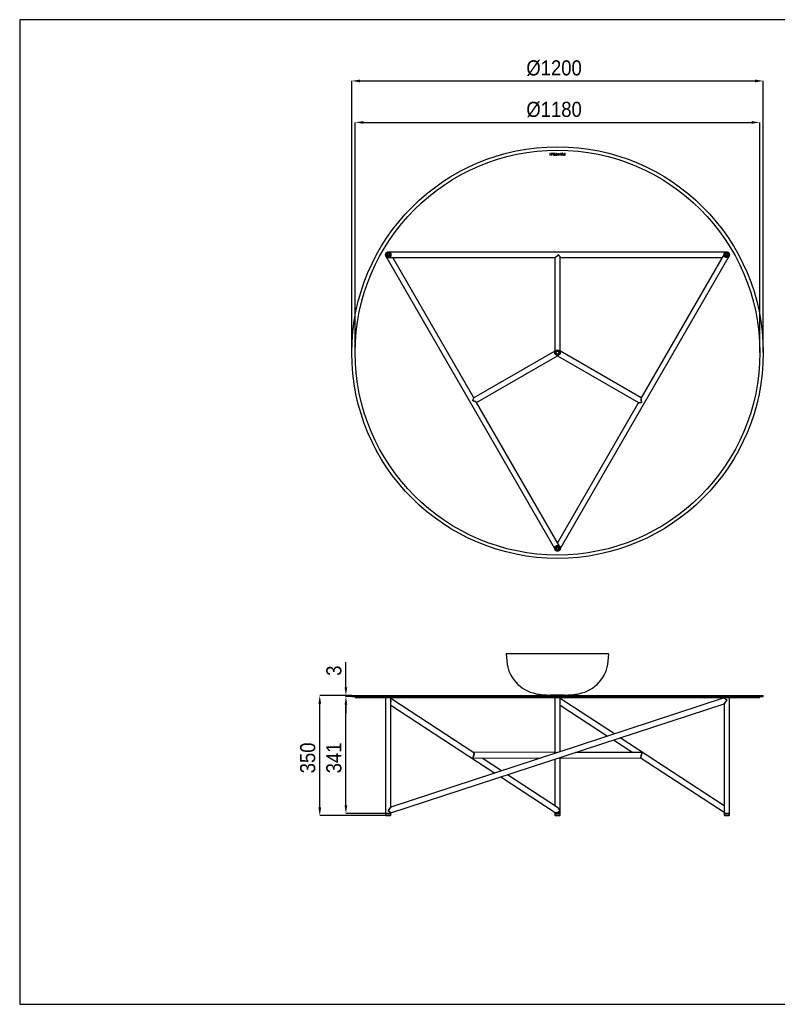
# Model space of a CAD drawing. Header units: millimetres. Extents: x 25 to 4125, y 4 to 2874.
# Tile 1 of 2: x 25 to 2235, y 4 to 2874. Entities that reach past the tile are written whole.
import ezdxf

# ---------------------------------------------------------------- set-up
doc = ezdxf.new("R2010")
doc.units = ezdxf.units.MM
doc.header["$LTSCALE"] = 12
doc.header["$PDSIZE"] = -1
doc.linetypes.add('SLD-Solido', pattern=[0])
doc.layers.add('QUOTE', color=1, linetype='SLD-Solido')
doc.layers.add('SCHIZZI', color=9, linetype='Continuous')
doc.styles.add('SLDTEXTSTYLE0', font='GOTHIC.TTF', dxfattribs={"width": 0.913})
doc.dimstyles.new('SLDDIMSTYLE0', dxfattribs={"dimtxt": 44.097222, "dimasz": 24, "dimexe": 0, "dimexo": 0.0625, "dimgap": 11.024306, "dimtad": 1, "dimdec": 1, "dimrnd": 1e-09, "dimzin": 12, "dimdsep": 46, "dimtxsty": 'SLDTEXTSTYLE0', "dimsah": 1, "dimcen": 0.09, "dimadec": 0, "dimazin": 3, "dimtfac": 1, "dimtdec": 1, "dimtofl": 0, "dimtmove": 0, "dimatfit": 3, "dimfxl": 1, "dimfrac": 2, "dimtolj": 1, "dimtzin": 12, "dimarcsym": 0})
doc.dimstyles.new('SLDDIMSTYLE1', dxfattribs={"dimtxt": 44.097222, "dimasz": 24, "dimexe": 0, "dimexo": 0.0625, "dimgap": 11.024306, "dimtad": 1, "dimdec": 1, "dimrnd": 1e-09, "dimzin": 12, "dimdsep": 46, "dimtxsty": 'SLDTEXTSTYLE0', "dimsah": 1, "dimcen": 0.09, "dimadec": 0, "dimazin": 3, "dimtfac": 1, "dimtdec": 1, "dimtmove": 0, "dimatfit": 0, "dimfxl": 1, "dimfrac": 2, "dimtolj": 1, "dimtzin": 12, "dimarcsym": 0})

# ---------------------------------------------------------------- blocks, each defined once
blk = doc.blocks.new('_D')
at = {"layer": 'Defpoints', "color": 0, "transparency": 16777216}
for p in [(900.4, 904.4), (993.7, 904.4), (1097.4, 554.3)]:
    blk.add_point(p, dxfattribs=at)
at = {"layer": 'QUOTE', "color": 0, "lineweight": -2, "transparency": 16777216}
for p, q in [((993.7, 904.4), (900.4, 904.4)), ((900.4, 578.3), (900.4, 880.4)), ((1097.4, 554.3), (900.4, 554.3))]:
    blk.add_line(p, q, dxfattribs=at)
at = {"layer": 'QUOTE', "color": 0, "transparency": 16777216}
for points in [[(896.4, 880.4), (904.4, 880.4), (900.4, 904.4)], [(896.4, 578.3), (904.4, 578.3), (900.4, 554.3)]]:
    blk.add_solid(points, dxfattribs=at)
at = {"layer": 'QUOTE', "color": 0, "transparency": 16777216, "insert": (843.1, 722.6), "char_height": 44.1, "attachment_point": 2, "rotation": 90, "style": 'SLDTEXTSTYLE0'}
blk.add_mtext('\\A1;350', dxfattribs=at)
blk = doc.blocks.new('_D_1')
at = {"layer": 'Defpoints', "color": 0, "transparency": 16777216}
for p in [(976.7, 901.4), (1003.7, 901.4), (1093.6, 560.4)]:
    blk.add_point(p, dxfattribs=at)
at = {"layer": 'QUOTE', "color": 0, "lineweight": -2, "transparency": 16777216}
for p, q in [((1003.7, 901.4), (976.7, 901.4)), ((976.7, 584.4), (976.7, 877.4)), ((1093.5, 560.4), (976.7, 560.4))]:
    blk.add_line(p, q, dxfattribs=at)
at = {"layer": 'QUOTE', "color": 0, "transparency": 16777216}
for points in [[(972.7, 877.4), (980.7, 877.4), (976.7, 901.4)], [(972.7, 584.4), (980.7, 584.4), (976.7, 560.4)]]:
    blk.add_solid(points, dxfattribs=at)
at = {"layer": 'QUOTE', "color": 0, "transparency": 16777216, "insert": (919.4, 722.6), "char_height": 44.1, "attachment_point": 2, "rotation": 90, "style": 'SLDTEXTSTYLE0'}
blk.add_mtext('\\A1;341', dxfattribs=at)
blk = doc.blocks.new('_D_2')
at = {"layer": 'Defpoints', "color": 0, "transparency": 16777216}
for p in [(976.7, 901.4), (993.7, 904.4), (993.7, 901.4)]:
    blk.add_point(p, dxfattribs=at)
at = {"layer": 'QUOTE', "color": 0, "lineweight": -2, "transparency": 16777216}
for p, q in [((976.7, 928.4), (976.7, 1001.3)), ((993.7, 904.4), (976.7, 904.4)), ((976.7, 901.4), (976.7, 904.4)), ((993.7, 901.4), (976.7, 901.4)), ((976.7, 877.4), (976.7, 853.4))]:
    blk.add_line(p, q, dxfattribs=at)
at = {"layer": 'QUOTE', "color": 0, "transparency": 16777216}
for points in [[(972.7, 928.4), (980.7, 928.4), (976.7, 904.4)], [(972.7, 877.4), (980.7, 877.4), (976.7, 901.4)]]:
    blk.add_solid(points, dxfattribs=at)
at = {"layer": 'QUOTE', "color": 0, "transparency": 16777216, "insert": (919.4, 976.8), "char_height": 44.1, "attachment_point": 2, "rotation": 90, "style": 'SLDTEXTSTYLE0'}
blk.add_mtext('\\A1;3', dxfattribs=at)
blk = doc.blocks.new('_D_3')
at = {"layer": 'Defpoints', "color": 0, "transparency": 16777216}
for p in [(2193.7, 2695.8), (993.7, 1903.8), (2193.7, 1903.8)]:
    blk.add_point(p, dxfattribs=at)
at = {"layer": 'QUOTE', "color": 0, "lineweight": -2, "transparency": 16777216}
for p, q in [((993.7, 1903.9), (993.7, 2695.8)), ((1017.7, 2695.8), (2169.7, 2695.8)), ((2193.7, 1903.9), (2193.7, 2695.8))]:
    blk.add_line(p, q, dxfattribs=at)
at = {"layer": 'QUOTE', "color": 0, "transparency": 16777216}
for points in [[(1017.7, 2699.8), (1017.7, 2691.8), (993.7, 2695.8)], [(2169.7, 2699.8), (2169.7, 2691.8), (2193.7, 2695.8)]]:
    blk.add_solid(points, dxfattribs=at)
at = {"layer": 'QUOTE', "color": 0, "transparency": 16777216, "insert": (1583.7, 2755.9), "char_height": 44.097, "attachment_point": 2, "style": 'SLDTEXTSTYLE0'}
blk.add_mtext('\\A1;%%c1200', dxfattribs=at)
blk = doc.blocks.new('_D_4')
at = {"layer": 'Defpoints', "color": 0, "transparency": 16777216}
for p in [(2183.7, 2574.9), (1003.7, 1903.8), (2183.7, 1903.8)]:
    blk.add_point(p, dxfattribs=at)
at = {"layer": 'QUOTE', "color": 0, "lineweight": -2, "transparency": 16777216}
for p, q in [((1003.7, 1903.9), (1003.7, 2574.9)), ((1027.7, 2574.9), (2159.7, 2574.9)), ((2183.7, 1903.9), (2183.7, 2574.9))]:
    blk.add_line(p, q, dxfattribs=at)
at = {"layer": 'QUOTE', "color": 0, "transparency": 16777216}
for points in [[(1027.7, 2578.9), (1027.7, 2570.9), (1003.7, 2574.9)], [(2159.7, 2578.9), (2159.7, 2570.9), (2183.7, 2574.9)]]:
    blk.add_solid(points, dxfattribs=at)
at = {"layer": 'QUOTE', "color": 0, "transparency": 16777216, "insert": (1583.7, 2635), "char_height": 44.097, "attachment_point": 2, "style": 'SLDTEXTSTYLE0'}
blk.add_mtext('\\A1;%%c1180', dxfattribs=at)

msp = doc.modelspace()

# ---------------------------------------------------------------- linework, layer by layer
for p, q in [((1572.09, 2483.84), (1571.29, 2483.84)), ((1571.29, 2483.84), (1571.29, 2479.45)), ((1571.29, 2479.45), (1572.09, 2479.45)), ((1572.09, 2479.45), (1572.09, 2483.84)), ((1576.92, 2483.84), (1573.82, 2483.84)), ((1573.82, 2483.84), (1573.82, 2483.1)), ((1573.82, 2483.1), (1576.11, 2483.1)), ((1576.11, 2483.1), (1576.11, 2479.45)), ((1576.11, 2479.45), (1576.92, 2479.45)), ((1576.92, 2479.45), (1576.92, 2483.84)), ((1581.7, 2483.84), (1578.6, 2483.84)), ((1578.6, 2483.84), (1578.6, 2483.1)), ((1578.6, 2483.1), (1580.89, 2483.1)), ((1580.89, 2483.1), (1580.89, 2479.45)), ((1580.89, 2479.45), (1581.7, 2479.45)), ((1581.7, 2479.45), (1581.7, 2483.84)), ((1586.8, 2483.84), (1583.49, 2483.84)), ((1583.49, 2483.84), (1583.49, 2483.11)), ((1583.49, 2483.11), (1585.99, 2483.11)), ((1585.99, 2480.17), (1583.53, 2480.17)), ((1583.53, 2480.17), (1583.53, 2479.45)), ((1583.53, 2479.45), (1586.8, 2479.45)), ((1585.99, 2481.99), (1583.81, 2481.99)), ((1583.81, 2481.99), (1583.81, 2481.26)), ((1583.81, 2481.26), (1585.99, 2481.26)), ((1585.99, 2483.11), (1585.99, 2481.99)), ((1585.99, 2481.26), (1585.99, 2480.17)), ((1586.8, 2479.45), (1586.8, 2483.84)), ((1589.87, 2480.2), (1588.49, 2480.2)), ((1588.49, 2480.2), (1588.49, 2479.45)), ((1588.49, 2479.45), (1592.07, 2479.45)), ((1590.69, 2483.84), (1589.87, 2483.84)), ((1589.87, 2483.84), (1589.87, 2480.2)), ((1590.69, 2480.2), (1590.69, 2483.84)), ((1592.07, 2480.2), (1590.69, 2480.2)), ((1592.07, 2479.45), (1592.07, 2480.2)), ((1593.46, 2482.58), (1593.46, 2482.57)), ((1594.01, 2480.56), (1593.58, 2479.95)), ((1593.58, 2479.95), (1593.59, 2479.94)), ((1594.03, 2480.55), (1594.01, 2480.56)), ((1594.26, 2482.65), (1594.26, 2482.66)), ((1595.89, 2480.61), (1595.89, 2480.6)), ((1596.37, 2482.62), (1596.39, 2482.61)), ((1596.39, 2482.61), (1596.88, 2483.19)), ((1596.69, 2480.67), (1596.69, 2480.68)), ((1596.88, 2483.19), (1596.86, 2483.2)), ((1598.99, 2483.84), (1598.13, 2483.84)), ((1598.13, 2483.84), (1600.06, 2479.43)), ((1599.43, 2482.79), (1598.99, 2483.84)), ((1601.46, 2482.79), (1599.43, 2482.79)), ((1601.16, 2482.07), (1599.73, 2482.07)), ((1599.73, 2482.07), (1600.45, 2480.41)), ((1600.06, 2479.43), (1600.06, 2479.42)), ((1600.06, 2479.42), (1600.8, 2479.42)), ((1600.45, 2480.41), (1601.16, 2482.07)), ((1600.8, 2479.42), (1602.74, 2483.84)), ((1601.9, 2483.84), (1601.46, 2482.79)), ((1602.74, 2483.84), (1601.9, 2483.84)), ((1604.05, 2483.14), (1604.03, 2483.12)), ((1604.03, 2483.12), (1604.55, 2482.6)), ((1604.58, 2480.67), (1604.06, 2480.07)), ((1604.06, 2480.07), (1604.08, 2480.06)), ((1604.74, 2479.59), (1604.14, 2478.26)), ((1604.14, 2478.26), (1604.74, 2478.26)), ((1604.55, 2482.6), (1604.57, 2482.61)), ((1604.6, 2480.65), (1604.58, 2480.67)), ((1604.74, 2478.26), (1605.27, 2479.42)), ((1606.33, 2483.07), (1605.07, 2480.31)), ((1606.79, 2482.75), (1605.6, 2480.13)), ((1607.19, 2484.96), (1606.65, 2483.77)), ((1607.14, 2483.51), (1607.8, 2484.96)), ((1607.8, 2484.96), (1607.19, 2484.96)), ((1607.22, 2481.63), (1607.22, 2481.64)), ((1608.06, 2481.64), (1608.06, 2481.66)), ((1611.15, 2481.92), (1609.29, 2481.92)), ((1609.29, 2481.92), (1609.29, 2481.44)), ((1609.29, 2481.44), (1610.61, 2481.44)), ((1610.61, 2479.95), (1609.31, 2479.95)), ((1609.31, 2479.95), (1609.31, 2479.48)), ((1609.31, 2479.48), (1611.15, 2479.48)), ((1610.61, 2480.93), (1609.46, 2480.93)), ((1609.46, 2480.93), (1609.46, 2480.45)), ((1609.46, 2480.45), (1610.61, 2480.45)), ((1610.61, 2481.44), (1610.61, 2480.93)), ((1610.61, 2480.45), (1610.61, 2479.95)), ((1611.15, 2479.48), (1611.15, 2481.92)), ((1612.22, 2481.64), (1612.22, 2481.63)), ((1613.07, 2481.66), (1613.07, 2481.64)), ((1616.2, 2483.84), (1614.55, 2483.84)), ((1615.39, 2483.1), (1614.55, 2483.1)), ((1614.55, 2480.19), (1615.39, 2480.19)), ((1614.55, 2479.45), (1616.2, 2479.45)), ((1615.39, 2480.19), (1615.39, 2483.1)), ((1616.2, 2479.45), (1616.2, 2483.84)), ((1093.18, 2184.84), (1586.81, 1329.84)), ((2087.38, 2196.84), (1100.11, 2196.84)), ((1600.67, 1329.84), (2094.3, 2184.84)), ((1601.74, 1908.78), (1601.74, 2181.23)), ((2080.45, 2192.84), (1837.43, 1771.92)), ((1100.11, 2180.84), (1586.15, 2180.84)), ((1349.85, 1772.27), (1113.96, 2180.84)), ((1585.74, 2180.84), (1585.74, 1908.78)), ((1601.74, 2180.84), (2073.52, 2180.84)), ((1585.47, 1908.3), (1349.52, 1772.08)), ((1357.85, 1758.41), (1593.47, 1894.45)), ((1594.02, 1894.45), (1829.97, 1758.22)), ((1598.55, 1905.22), (1598.07, 1905.08)), ((1837.63, 1772.27), (1602.02, 1908.3)), ((1600.67, 1337.84), (1357.65, 1758.76)), ((1829.63, 1758.41), (1593.74, 1349.84)), ((1446.73, 1025.92), (1443.74, 1025.66)), ((1443.74, 1025.66), (1445.58, 1004.6)), ((1743.74, 1025.66), (1443.74, 1025.66)), ((1740.75, 1025.92), (1446.73, 1025.92)), ((1743.74, 1025.66), (1740.75, 1025.92)), ((1741.9, 1004.6), (1743.74, 1025.66)), ((993.74, 904.36), (993.74, 901.36)), ((993.74, 904.36), (2193.74, 904.36)), ((993.74, 901.36), (2193.74, 901.36)), ((1003.74, 901.36), (1003.74, 898.36)), ((1003.74, 898.36), (2183.74, 898.36)), ((1092.11, 898.36), (1092.11, 560.36)), ((1108.11, 894.26), (1108.11, 898.36)), ((1349.49, 737.74), (1108.11, 895.68)), ((1613.74, 905.66), (1573.74, 905.66)), ((1583.74, 905.66), (1583.74, 905.36)), ((1583.74, 905.36), (1584.74, 904.36)), ((1583.74, 905.36), (1603.74, 905.36)), ((1585.74, 898.36), (1585.74, 737.76)), ((2079.38, 897.16), (1591.28, 737.47)), ((1601.74, 740.89), (1601.74, 898.36)), ((1759.45, 792.49), (1601.74, 895.68)), ((1602.74, 904.36), (1603.74, 905.36)), ((1603.74, 905.36), (1603.74, 905.66)), ((2079.38, 898.36), (2079.38, 897.16)), ((2079.38, 897.16), (2087.38, 891.36)), ((2087.38, 891.36), (2079.38, 880.32)), ((2095.38, 560.36), (2095.38, 898.36)), ((2183.74, 898.36), (2183.74, 901.36)), ((2193.74, 901.36), (2193.74, 904.36)), ((1108.11, 579.39), (1108.11, 885.84)), ((1108.11, 562.56), (2079.38, 880.32)), ((1108.11, 876.56), (1410.88, 678.45)), ((1601.74, 876.56), (1739.97, 786.12)), ((2079.38, 880.32), (2079.38, 573.88)), ((2079.38, 583.15), (1776.6, 781.27)), ((1757.12, 774.89), (1813.55, 737.97)), ((1591.23, 737.45), (1108.11, 579.39)), ((1349.15, 721.87), (1345.7, 722.25)), ((1349.12, 721.87), (1546.03, 722.66)), ((1585.74, 738.83), (1349.3, 737.87)), ((1349.96, 736.92), (1350.29, 736.8)), ((1430.36, 684.82), (1373.6, 721.97)), ((1585.74, 718.82), (1585.74, 583.15)), ((1588.61, 736.97), (1588.09, 736.43)), ((1598.07, 722.86), (1601.74, 722.86)), ((1600.66, 722.83), (1838.16, 721.87)), ((1601.74, 722.86), (1601.74, 723.91)), ((1601.74, 560.36), (1601.74, 722.83)), ((1838.45, 737.87), (1646.33, 738.65)), ((1838, 722.09), (1837.67, 722.3)), ((1837.97, 721.99), (2079.38, 564.03)), ((1428.03, 667.23), (1586.94, 563.25)), ((1593.51, 578.07), (1447.51, 673.6)), ((1100.11, 568.36), (1108.11, 579.39)), ((1092.11, 560.36), (1092.11, 555.36)), ((1092.11, 560.36), (1108.11, 560.36)), ((1093.18, 560.36), (1092.11, 560.36)), ((1092.11, 555.36), (1108.11, 555.36)), ((1108.11, 560.36), (1093.18, 560.36)), ((1094.67, 554.78), (1105.54, 554.78)), ((1094.77, 554.65), (1105.44, 554.65)), ((1097.33, 554.44), (1102.89, 554.44)), ((1097.44, 554.31), (1102.77, 554.31)), ((1108.11, 562.56), (1100.11, 568.36)), ((1108.11, 560.36), (1108.11, 562.56)), ((1108.11, 555.36), (1108.11, 560.36)), ((1585.74, 564.03), (1585.74, 560.36)), ((1585.74, 560.36), (1585.74, 555.36)), ((1585.74, 560.36), (1596.57, 560.36)), ((1586.81, 560.36), (1585.74, 560.36)), ((1585.74, 555.36), (1596.57, 555.36)), ((1601.74, 560.36), (1586.81, 560.36)), ((1588.31, 554.78), (1595.67, 554.78)), ((1588.41, 554.65), (1599.08, 554.65)), ((1590.96, 554.44), (1594.73, 554.44)), ((1591.08, 554.31), (1596.41, 554.31)), ((1594.73, 554.44), (1596.52, 554.44)), ((1595.67, 554.78), (1599.18, 554.78)), ((1596.57, 560.36), (1601.74, 560.36)), ((1596.57, 555.36), (1601.74, 555.36)), ((1601.74, 555.36), (1601.74, 560.36)), ((2079.38, 565.46), (2079.38, 560.36)), ((2079.38, 560.36), (2079.38, 555.36)), ((2079.38, 560.36), (2095.38, 560.36)), ((2080.45, 560.36), (2079.38, 560.36)), ((2079.38, 555.36), (2095.38, 555.36)), ((2095.38, 560.36), (2080.45, 560.36)), ((2081.94, 554.78), (2092.81, 554.78)), ((2082.04, 554.65), (2092.71, 554.65)), ((2084.6, 554.44), (2090.16, 554.44)), ((2084.71, 554.31), (2090.04, 554.31)), ((2095.38, 555.36), (2095.38, 560.36))]:
    msp.add_line(p, q)
for centre, radius in [((1593.74, 1903.84), 600), ((1593.74, 1903.84), 590), ((1100.11, 2188.84), 8), ((1100.11, 2188.84), 5.44), ((1100.11, 2188.84), 5.23), ((1100.11, 2188.84), 2.78), ((1100.11, 2188.84), 2.55), ((2087.38, 2188.84), 8), ((2087.38, 2188.84), 5.44), ((2087.38, 2188.84), 5.23), ((2087.38, 2188.84), 2.78), ((2087.38, 2188.84), 2.55), ((1593.74, 1903.84), 8), ((1593.74, 1903.84), 6.5), ((1593.74, 1903.84), 6), ((1593.74, 1903.84), 5.95), ((1593.74, 1903.84), 5.41), ((1593.74, 1903.84), 5), ((1593.74, 1903.84), 4.5), ((1593.74, 1903.84), 4.3), ((1593.74, 1333.84), 8), ((1593.74, 1333.84), 5.44), ((1593.74, 1333.84), 5.23), ((1593.74, 1333.84), 2.78), ((1593.74, 1333.84), 2.55)]:
    msp.add_circle(centre, radius)
for centre, radius, start, end in [((1100.11, 2188.84), 8.25, 75.85889, 224.14111), ((2087.38, 2188.84), 8.25, 0, 104.14111), ((2087.38, 2188.84), 8.25, 315.85889, 0), ((1593.74, 1903.84), 8.15, 134.44301, 169.01954), ((1593.74, 1903.84), 8, 181.16889, 227.84984), ((1593.74, 1903.84), 8.15, 251.79739, 286.50017), ((1593.74, 1333.84), 8.25, 195.85889, 344.14111), ((1551.21, 1013.85), 106.03, 185, 259.07203), ((1636.27, 1013.85), 106.03, 280.92797, 355), ((1573.74, 1130.53), 224.87, 259.07203, 270), ((1613.74, 1130.53), 224.87, 270, 280.92797), ((1099.52, 582.12), 27.77, 254.52738, 259.95232), ((1094.77, 554.76), 0.105, 170.06075, 270), ((1099.52, 582.12), 27.77, 261.53301, 265.47867), ((1097.44, 554.43), 0.115, 175.5973, 270), ((1102.77, 554.43), 0.115, 270, 4.4027), ((1100.7, 582.12), 27.77, 274.52133, 278.46699), ((1105.44, 554.76), 0.105, 270, 9.93925), ((1100.7, 582.12), 27.77, 280.04768, 285.47262), ((1593.15, 582.12), 27.77, 254.52738, 259.95232), ((1588.41, 554.76), 0.105, 170.06075, 270), ((1593.15, 582.12), 27.77, 261.53301, 265.47867), ((1591.08, 554.43), 0.115, 175.5973, 270), ((1596.41, 554.43), 0.115, 270, 4.4027), ((1594.33, 582.12), 27.77, 274.52133, 278.46699), ((1599.08, 554.76), 0.105, 270, 9.93925), ((1594.33, 582.12), 27.77, 280.04768, 285.47262), ((2086.78, 582.12), 27.77, 254.52738, 259.95232), ((2082.04, 554.76), 0.105, 170.06075, 270), ((2086.78, 582.12), 27.77, 261.53301, 265.47867), ((2084.71, 554.43), 0.115, 175.5973, 270), ((2090.04, 554.43), 0.115, 270, 4.4027), ((2087.97, 582.12), 27.77, 274.52133, 278.46699), ((2092.71, 554.76), 0.105, 270, 9.93925), ((2087.97, 582.12), 27.77, 280.04768, 285.47262)]:
    msp.add_arc(centre, radius, start, end)
for centre, major_axis, ratio, start_param, end_param in [((1593.74, 2188.84), (7.9, 7.9), 0.1611342, 3.3013536, 4.8688151), ((1593.74, 2188.84), (7.9, -7.9), 0.1577146, 0.1564262, 1.4110353), ((1346.93, 1761.34), (2.89, 10.79), 0.1577146, 0.1564262, 1.4110353), ((1346.93, 1761.34), (10.79, -2.89), 0.1611342, 0.159761, 1.7272225), ((1840.56, 1761.34), (10.79, 2.89), 0.1577146, 3.2980188, 4.552628), ((1840.56, 1761.34), (-2.89, 10.79), 0.1611342, 0.159761, 1.7272225), ((1100.11, 891.36), (7.7, 4.16), 0.5249644, 5.4830026, 6.0066014), ((1100.11, 891.36), (-5.74, 10.62), 0.5249644, 3.9122063, 4.4358051), ((1346.93, 729.86), (2.36, 7.98), 0.2990876, 3.5493814, 6.1936095), ((1346.93, 729.86), (10.58, -3.13), 0.6951324, 4.8019648, 5.1201777), ((1593.74, 730.86), (7.73, -7.7), 0.2679473, 3.4023792, 3.5757655), ((1593.74, 730.86), (8, 0), 0.9964974, 1.401563, 2.2677815), ((1593.74, 730.86), (-7.73, 7.76), 0.2679473, 2.7970844, 2.9645279), ((1593.74, 730.86), (-7.73, 7.76), 0.2679473, 3.4044049, 3.4408489), ((1840.56, 729.86), (2.39, 7.96), 0.2990876, 0.4024281, 3.0533259), ((1840.56, 729.86), (10.58, -3.18), 0.6951324, 1.6590631, 1.9732245), ((1593.74, 568.36), (-5.74, 10.62), 0.5249644, 4.4358051, 5.5125717), ((1593.74, 568.36), (7.7, 4.16), 0.5249644, 3.4181766, 5.4830026), ((2087.38, 568.36), (-5.74, 10.62), 0.5249644, 0.7706136, 1.2942124), ((2087.38, 568.36), (7.7, 4.16), 0.5249644, 2.34141, 2.8650087)]:
    msp.add_ellipse(centre, major_axis=major_axis, ratio=ratio, start_param=start_param, end_param=end_param)
for points, knots in [([(1596.86, 2483.2), (1596.35, 2483.66), (1595.71, 2483.9), (1595.03, 2483.9), (1594.07, 2483.9), (1593.46, 2483.39), (1593.46, 2482.58)], [18, 18, 18, 18, 19, 19, 19, 20, 20, 20, 20]), ([(1593.59, 2479.94), (1594.06, 2479.57), (1594.58, 2479.39), (1595.19, 2479.39), (1596.07, 2479.39), (1596.69, 2479.91), (1596.69, 2480.67)], [7, 7, 7, 7, 8, 8, 8, 9, 9, 9, 9]), ([(1595.89, 2480.6), (1595.89, 2480.3), (1595.61, 2480.11), (1595.2, 2480.11), (1594.81, 2480.11), (1594.43, 2480.25), (1594.03, 2480.55)], [2, 2, 2, 2, 3, 3, 3, 4, 4, 4, 4]), ([(1594.26, 2482.66), (1594.26, 2482.98), (1594.56, 2483.18), (1595.01, 2483.18), (1595.51, 2483.18), (1595.92, 2483.01), (1596.37, 2482.62)], [13, 13, 13, 13, 14, 14, 14, 15, 15, 15, 15]), ([(1606.65, 2483.77), (1606.39, 2483.87), (1606.12, 2483.92), (1605.83, 2483.92), (1605.09, 2483.92), (1604.58, 2483.69), (1604.05, 2483.14)], [18, 18, 18, 18, 19, 19, 19, 20, 20, 20, 20]), ([(1604.57, 2482.61), (1604.94, 2482.96), (1605.28, 2483.17), (1605.8, 2483.17), (1605.99, 2483.17), (1606.17, 2483.13), (1606.33, 2483.07)], [0, 0, 0, 0, 1, 1, 1, 2, 2, 2, 2]), ([(1605.27, 2479.42), (1605.43, 2479.39), (1605.6, 2479.37), (1605.8, 2479.37), (1607.09, 2479.37), (1608.06, 2480.35), (1608.06, 2481.64)], [11, 11, 11, 11, 12, 12, 12, 13, 13, 13, 13]), ([(1605.6, 2480.13), (1605.67, 2480.12), (1605.73, 2480.12), (1605.8, 2480.12), (1606.61, 2480.12), (1607.22, 2480.77), (1607.22, 2481.63)], [2, 2, 2, 2, 3, 3, 3, 4, 4, 4, 4]), ([(1587.46, 2181.32), (1587.05, 2181.11), (1586.5, 2180.82), (1586.27, 2180.89), (1586.21, 2180.91)], [0, 0, 0, 0, 0.7483969, 1, 1, 1, 1]), ([(1590.18, 2183.21), (1590.11, 2183.15), (1589.96, 2183.04), (1589.74, 2182.87), (1589.52, 2182.7), (1589.31, 2182.54), (1589.1, 2182.39), (1588.9, 2182.24), (1588.65, 2182.07), (1588.36, 2181.87), (1588.05, 2181.67), (1587.74, 2181.48), (1587.56, 2181.38), (1587.46, 2181.32)], [0, 0, 0, 0, 0.0767697, 0.152544, 0.2273936, 0.3013919, 0.3746148, 0.4471408, 0.5190503, 0.6428199, 0.7638979, 0.8827826, 1, 1, 1, 1]), ([(1591.16, 2184.01), (1591.08, 2183.94), (1590.91, 2183.8), (1590.66, 2183.6), (1590.42, 2183.4), (1590.26, 2183.28), (1590.18, 2183.21)], [0, 0, 0, 0, 0.2538349, 0.504969, 0.753617, 1, 1, 1, 1]), ([(1596.23, 2188.82), (1596.14, 2188.72), (1595.96, 2188.53), (1595.68, 2188.24), (1595.4, 2187.96), (1595.12, 2187.67), (1594.84, 2187.39), (1594.55, 2187.11), (1594.27, 2186.83), (1593.98, 2186.56), (1593.62, 2186.21), (1593.18, 2185.8), (1592.66, 2185.33), (1592.16, 2184.87), (1591.66, 2184.43), (1591.32, 2184.15), (1591.16, 2184.01)], [0, 0, 0, 0, 0.057777, 0.1152603, 0.1724866, 0.2294934, 0.2863184, 0.3429997, 0.3995758, 0.4560852, 0.5125669, 0.6132032, 0.7120119, 0.8092397, 0.9051458, 1, 1, 1, 1]), ([(1596.23, 2188.82), (1596.32, 2188.72), (1596.48, 2188.55), (1596.72, 2188.3), (1596.93, 2188.07), (1597.11, 2187.87), (1597.27, 2187.69), (1597.58, 2187.36), (1597.99, 2186.89), (1598.5, 2186.3), (1598.95, 2185.76), (1599.34, 2185.27), (1599.7, 2184.82), (1600.02, 2184.4), (1600.21, 2184.13), (1600.3, 2184.01)], [0, 0, 0, 0, 0.05502142, 0.10523301, 0.15063474, 0.19122661, 0.22700861, 0.25798077, 0.39283609, 0.51261112, 0.62096364, 0.72385362, 0.82130408, 0.91334213, 1, 1, 1, 1]), ([(1600.3, 2184.01), (1600.35, 2183.94), (1600.45, 2183.8), (1600.59, 2183.6), (1600.72, 2183.41), (1600.8, 2183.28), (1600.84, 2183.22)], [0, 0, 0, 0, 0.2583204, 0.5110647, 0.75827591, 1, 1, 1, 1]), ([(1600.84, 2183.22), (1600.88, 2183.16), (1600.96, 2183.04), (1601.07, 2182.87), (1601.16, 2182.7), (1601.26, 2182.54), (1601.34, 2182.39), (1601.41, 2182.24), (1601.5, 2182.07), (1601.58, 2181.88), (1601.66, 2181.67), (1601.71, 2181.48), (1601.73, 2181.38), (1601.74, 2181.32)], [0, 0, 0, 0, 0.0785978, 0.155684, 0.2312788, 0.3054037, 0.3780814, 0.449336, 0.5191932, 0.6444677, 0.7662263, 0.8846658, 1, 1, 1, 1]), ([(1585.86, 1905.22), (1585.91, 1905.77), (1586.02, 1906.85), (1585.73, 1907.85), (1585.46, 1908.32), (1585.5, 1908.24), (1585.52, 1908.22)], [0, 0, 0, 0, 0.2841818, 0.5676933, 0.8700497, 1, 1, 1, 1]), ([(1585.84, 1908.78), (1585.84, 1908.78), (1585.83, 1908.77), (1586.72, 1908.84), (1587.81, 1909.35), (1588.41, 1909.83), (1588.61, 1909.98)], [0, 0, 0, 0, 0.239838, 0.6104169, 0.8765817, 1, 1, 1, 1]), ([(1593.42, 1894.53), (1593.42, 1894.53), (1593.43, 1894.52), (1592.93, 1895.26), (1591.94, 1895.95), (1591.22, 1896.24), (1591, 1896.33)], [0, 0, 0, 0, 0.239838, 0.6104169, 0.8765817, 1, 1, 1, 1]), ([(1596.48, 1896.33), (1595.99, 1896.1), (1595, 1895.65), (1594.3, 1894.92), (1594.02, 1894.45), (1594.06, 1894.52), (1594.07, 1894.54)], [0, 0, 0, 0, 0.28412535, 0.56758053, 0.84410526, 1, 1, 1, 1]), ([(1598.88, 1909.98), (1599.32, 1909.66), (1600.21, 1909.03), (1601.22, 1908.78), (1601.76, 1908.78), (1601.67, 1908.78), (1601.64, 1908.78)], [0, 0, 0, 0, 0.2841818, 0.5676933, 0.8700497, 1, 1, 1, 1]), ([(1601.96, 1908.21), (1601.97, 1908.22), (1601.98, 1908.25), (1601.6, 1907.5), (1601.48, 1906.3), (1601.58, 1905.5), (1601.62, 1905.22)], [0, 0, 0, 0, 0.2187189, 0.590285, 0.8577293, 1, 1, 1, 1]), ([(1347.83, 1769.44), (1347.8, 1769.37), (1347.73, 1769.21), (1347.62, 1768.96), (1347.51, 1768.71), (1347.41, 1768.46), (1347.3, 1768.19), (1347.19, 1767.92), (1347.08, 1767.64), (1346.98, 1767.35), (1346.87, 1767.06), (1346.72, 1766.66), (1346.54, 1766.14), (1346.33, 1765.51), (1346.12, 1764.86), (1345.91, 1764.19), (1345.77, 1763.74), (1345.7, 1763.51)], [0, 0, 0, 0, 0.0472915, 0.0948158, 0.1426076, 0.1907009, 0.2391291, 0.287925, 0.3371207, 0.3867474, 0.4368355, 0.4874146, 0.5890733, 0.6909375, 0.7932324, 0.8961804, 1, 1, 1, 1]), ([(1352.4, 1761.52), (1352.3, 1761.56), (1352.09, 1761.63), (1351.77, 1761.74), (1351.44, 1761.86), (1351.09, 1761.97), (1350.73, 1762.09), (1350.36, 1762.21), (1349.97, 1762.33), (1349.58, 1762.46), (1349.04, 1762.62), (1348.32, 1762.83), (1347.51, 1763.05), (1346.62, 1763.29), (1346.04, 1763.43), (1345.7, 1763.51)], [0, 0, 0, 0, 0.0474954, 0.0966455, 0.1474563, 0.1999335, 0.2540822, 0.309907, 0.3674121, 0.4266014, 0.4874784, 0.6072389, 0.7420881, 0.8494061, 1, 1, 1, 1]), ([(1348.24, 1770.3), (1348.21, 1770.23), (1348.14, 1770.1), (1348.04, 1769.89), (1347.94, 1769.67), (1347.87, 1769.52), (1347.83, 1769.44)], [0, 0, 0, 0, 0.2464455, 0.49512, 0.746236, 1, 1, 1, 1]), ([(1349.44, 1772.03), (1349.42, 1772.01), (1349.37, 1771.97), (1349.29, 1771.9), (1349.22, 1771.83), (1349.14, 1771.74), (1349.06, 1771.64), (1348.97, 1771.53), (1348.87, 1771.38), (1348.73, 1771.18), (1348.57, 1770.92), (1348.41, 1770.62), (1348.3, 1770.41), (1348.24, 1770.3)], [0, 0, 0, 0, 0.0667522, 0.1339866, 0.201805, 0.2703067, 0.3395881, 0.4097423, 0.4808592, 0.6070452, 0.7353537, 0.8662061, 1, 1, 1, 1]), ([(1353.58, 1761.07), (1353.49, 1761.11), (1353.3, 1761.19), (1353.01, 1761.3), (1352.71, 1761.41), (1352.5, 1761.48), (1352.4, 1761.52)], [0, 0, 0, 0, 0.2415759, 0.4887365, 0.7415297, 1, 1, 1, 1]), ([(1356.58, 1759.66), (1356.53, 1759.69), (1356.42, 1759.75), (1356.26, 1759.85), (1356.08, 1759.94), (1355.9, 1760.04), (1355.7, 1760.14), (1355.5, 1760.24), (1355.23, 1760.37), (1354.9, 1760.52), (1354.49, 1760.7), (1354.05, 1760.89), (1353.74, 1761.01), (1353.58, 1761.07)], [0, 0, 0, 0, 0.0655847, 0.1321463, 0.1997264, 0.2683647, 0.3380992, 0.408966, 0.4809996, 0.6041587, 0.7316288, 0.8635375, 1, 1, 1, 1]), ([(1357.57, 1758.79), (1357.55, 1758.85), (1357.5, 1759.08), (1356.97, 1759.41), (1356.58, 1759.66)], [0, 0, 0, 0, 0.251659, 1, 1, 1, 1]), ([(1830.05, 1758.18), (1830.08, 1758.17), (1830.13, 1758.14), (1830.23, 1758.11), (1830.33, 1758.09), (1830.45, 1758.06), (1830.58, 1758.04), (1830.71, 1758.02), (1830.9, 1758.01), (1831.14, 1757.99), (1831.44, 1757.98), (1831.78, 1757.99), (1832.02, 1758), (1832.14, 1758)], [0, 0, 0, 0, 0.0667522, 0.1339866, 0.201805, 0.2703067, 0.3395881, 0.4097423, 0.4808592, 0.6070452, 0.7353537, 0.8662061, 1, 1, 1, 1]), ([(1832.14, 1758), (1832.22, 1758.01), (1832.37, 1758.02), (1832.6, 1758.03), (1832.84, 1758.05), (1833.01, 1758.07), (1833.09, 1758.08)], [0, 0, 0, 0, 0.2464455, 0.49512, 0.746236, 1, 1, 1, 1]), ([(1833.09, 1758.08), (1833.18, 1758.09), (1833.35, 1758.1), (1833.61, 1758.13), (1833.88, 1758.17), (1834.16, 1758.2), (1834.44, 1758.24), (1834.73, 1758.29), (1835.03, 1758.33), (1835.33, 1758.38), (1835.64, 1758.44), (1836.06, 1758.51), (1836.59, 1758.61), (1837.25, 1758.74), (1837.92, 1758.88), (1838.6, 1759.04), (1839.06, 1759.15), (1839.29, 1759.2)], [0, 0, 0, 0, 0.0472915, 0.0948158, 0.1426076, 0.1907009, 0.2391291, 0.287925, 0.3371207, 0.3867474, 0.4368355, 0.4874146, 0.5890733, 0.6909375, 0.7932324, 0.8961804, 1, 1, 1, 1]), ([(1837.19, 1770.54), (1837.21, 1771.01), (1837.23, 1771.63), (1837.41, 1771.79), (1837.45, 1771.83)], [0, 0, 0, 0, 0.7483969, 1, 1, 1, 1]), ([(1837.46, 1767.24), (1837.45, 1767.33), (1837.42, 1767.52), (1837.39, 1767.8), (1837.35, 1768.07), (1837.32, 1768.33), (1837.29, 1768.59), (1837.27, 1768.84), (1837.24, 1769.14), (1837.21, 1769.48), (1837.19, 1769.86), (1837.18, 1770.22), (1837.19, 1770.43), (1837.19, 1770.54)], [0, 0, 0, 0, 0.0767697, 0.152544, 0.2273936, 0.3013919, 0.3746148, 0.4471408, 0.5190503, 0.6428199, 0.7638979, 0.8827826, 1, 1, 1, 1]), ([(1837.67, 1766), (1837.65, 1766.1), (1837.61, 1766.31), (1837.56, 1766.63), (1837.51, 1766.94), (1837.48, 1767.14), (1837.46, 1767.24)], [0, 0, 0, 0, 0.2538349, 0.504969, 0.753617, 1, 1, 1, 1]), ([(1839.29, 1759.2), (1839.26, 1759.33), (1839.18, 1759.58), (1839.07, 1759.97), (1838.96, 1760.35), (1838.86, 1760.74), (1838.76, 1761.12), (1838.65, 1761.51), (1838.56, 1761.89), (1838.46, 1762.28), (1838.34, 1762.77), (1838.21, 1763.35), (1838.05, 1764.03), (1837.91, 1764.7), (1837.78, 1765.35), (1837.71, 1765.78), (1837.67, 1766)], [0, 0, 0, 0, 0.057777, 0.1152603, 0.1724866, 0.2294934, 0.2863184, 0.3429997, 0.3995758, 0.4560852, 0.5125669, 0.6132032, 0.7120119, 0.8092397, 0.9051458, 1, 1, 1, 1]), ([(1107.97, 894.2), (1108.01, 894), (1108.17, 893.15), (1107.53, 892.13), (1107.04, 891.36)], [0, 0, 0, 0, 0.2381188, 1, 1, 1, 1]), ([(1107.04, 891.36), (1107.44, 890.12), (1108.06, 888.25), (1108.01, 886.51), (1108, 885.92)], [0, 0, 0, 0, 0.66145461, 1, 1, 1, 1]), ([(2087.38, 891.36), (2087.28, 891.43), (2087.09, 891.57), (2086.81, 891.77), (2086.52, 891.98), (2086.24, 892.18), (2085.81, 892.49), (2085.25, 892.9), (2084.56, 893.4), (2083.89, 893.89), (2083.02, 894.52), (2082, 895.26), (2081.1, 895.91), (2080.49, 896.35), (2080.1, 896.63), (2079.79, 896.86), (2079.59, 897), (2079.48, 897.08), (2079.42, 897.13), (2079.38, 897.15), (2079.38, 897.16), (2079.38, 897.16)], [0, 0, 0, 0, 0.02510809, 0.05014735, 0.07513874, 0.10010332, 0.12506224, 0.18778168, 0.25010003, 0.31307493, 0.37519158, 0.50004195, 0.62495128, 0.68808014, 0.74994158, 0.81298276, 0.87494434, 0.90640756, 0.93764367, 0.96879375, 1, 1, 1, 1]), ([(2087.38, 891.36), (2087.29, 891.23), (2087.11, 890.99), (2086.87, 890.66), (2086.65, 890.36), (2086.47, 890.11), (2086.17, 889.69), (2085.76, 889.13), (2085.05, 888.15), (2084.22, 887), (2083.25, 885.67), (2082.39, 884.47), (2081.73, 883.58), (2081.3, 882.97), (2081.02, 882.59), (2080.77, 882.24), (2080.54, 881.92), (2080.4, 881.73), (2080.33, 881.64)], [0, 0, 0, 0, 0.0356096, 0.06745144, 0.0955255, 0.11983176, 0.14037023, 0.21382593, 0.27907327, 0.42144425, 0.54517463, 0.67324745, 0.7875409, 0.83367344, 0.87793284, 0.92036845, 0.96103629, 1, 1, 1, 1]), ([(2080.33, 881.64), (2080.05, 881.26), (2079.64, 880.69), (2079.4, 880.35), (2079.4, 880.35), (2079.4, 880.35)], [0, 0, 0, 0, 0.5465102, 0.8189671, 1, 1, 1, 1]), ([(1347.83, 725.3), (1347.8, 725.23), (1347.73, 725.09), (1347.62, 724.88), (1347.51, 724.68), (1347.41, 724.49), (1347.3, 724.3), (1347.19, 724.12), (1347.08, 723.94), (1346.98, 723.77), (1346.87, 723.6), (1346.72, 723.39), (1346.54, 723.14), (1346.33, 722.87), (1346.12, 722.64), (1345.91, 722.43), (1345.77, 722.31), (1345.7, 722.25)], [0, 0, 0, 0, 0.0472915, 0.0948158, 0.1426076, 0.1907009, 0.2391291, 0.287925, 0.3371207, 0.3867474, 0.4368355, 0.4874146, 0.5890733, 0.6909375, 0.7932324, 0.8961804, 1, 1, 1, 1]), ([(1348.24, 726.19), (1348.21, 726.11), (1348.14, 725.96), (1348.04, 725.73), (1347.94, 725.51), (1347.87, 725.37), (1347.83, 725.3)], [0, 0, 0, 0, 0.2464455, 0.49512, 0.746236, 1, 1, 1, 1]), ([(1349.44, 729.6), (1349.42, 729.51), (1349.37, 729.34), (1349.29, 729.09), (1349.22, 728.84), (1349.14, 728.59), (1349.06, 728.34), (1348.97, 728.09), (1348.87, 727.78), (1348.73, 727.41), (1348.57, 726.99), (1348.41, 726.58), (1348.3, 726.32), (1348.24, 726.19)], [0, 0, 0, 0, 0.0667522, 0.1339866, 0.201805, 0.2703067, 0.3395881, 0.4097423, 0.4808592, 0.6070452, 0.7353537, 0.8662061, 1, 1, 1, 1]), ([(1350.14, 736.52), (1350.15, 736.47), (1350.17, 736.37), (1350.2, 736.21), (1350.22, 736.04), (1350.24, 735.86), (1350.26, 735.68), (1350.27, 735.49), (1350.28, 735.12), (1350.28, 734.53), (1350.22, 733.65), (1350.12, 732.84), (1350.02, 732.17), (1349.93, 731.66), (1349.82, 731.14), (1349.72, 730.68), (1349.62, 730.28), (1349.53, 729.94), (1349.47, 729.71), (1349.44, 729.6)], [0, 0, 0, 0, 0.0370663, 0.0736215, 0.1097126, 0.1453887, 0.1807002, 0.2156995, 0.2504402, 0.3772474, 0.5000077, 0.6250142, 0.6877997, 0.7499447, 0.8118124, 0.8748344, 0.9162001, 0.9578786, 1, 1, 1, 1]), ([(1349.48, 737.71), (1349.61, 737.62), (1349.89, 737.42), (1350.05, 736.83), (1350.14, 736.52)], [0, 0, 0, 0, 0.4644442, 1, 1, 1, 1]), ([(1585.91, 735.6), (1585.94, 735.9), (1585.98, 736.43), (1585.9, 736.8), (1585.86, 736.97)], [0, 0, 0, 0, 0.5550975, 1, 1, 1, 1]), ([(1837.19, 724.93), (1837.19, 725), (1837.19, 725.13), (1837.2, 725.34), (1837.21, 725.55), (1837.23, 725.85), (1837.27, 726.23), (1837.33, 726.7), (1837.4, 727.2), (1837.51, 727.87), (1837.69, 728.74), (1837.94, 729.77), (1838.18, 730.6), (1838.39, 731.24), (1838.54, 731.7), (1838.71, 732.16), (1838.82, 732.45), (1838.88, 732.6)], [0, 0, 0, 0, 0.031614, 0.0629781, 0.0941466, 0.1251745, 0.1881332, 0.2500679, 0.3121525, 0.3750025, 0.5000115, 0.6227127, 0.7495862, 0.8105231, 0.8723875, 0.9354586, 1, 1, 1, 1]), ([(1837.46, 722.71), (1837.45, 722.75), (1837.42, 722.83), (1837.39, 722.95), (1837.35, 723.08), (1837.32, 723.22), (1837.29, 723.36), (1837.27, 723.51), (1837.24, 723.71), (1837.21, 723.95), (1837.19, 724.26), (1837.18, 724.58), (1837.19, 724.81), (1837.19, 724.93)], [0, 0, 0, 0, 0.0767697, 0.152544, 0.2273936, 0.3013919, 0.3746148, 0.4471408, 0.5190503, 0.6428199, 0.7638979, 0.8827826, 1, 1, 1, 1]), ([(1837.67, 722.3), (1837.65, 722.33), (1837.61, 722.39), (1837.56, 722.49), (1837.51, 722.6), (1837.48, 722.67), (1837.46, 722.71)], [0, 0, 0, 0, 0.2538349, 0.504969, 0.753617, 1, 1, 1, 1]), ([(1838.88, 732.6), (1838.91, 732.68), (1838.97, 732.85), (1839.07, 733.09), (1839.17, 733.32), (1839.27, 733.55), (1839.37, 733.78), (1839.47, 734), (1839.67, 734.41), (1839.95, 734.97), (1840.33, 735.63), (1840.71, 736.22), (1841.03, 736.65), (1841.28, 736.94), (1841.47, 737.14), (1841.65, 737.32), (1841.77, 737.41), (1841.83, 737.46)], [0, 0, 0, 0, 0.031865, 0.0640083, 0.0964629, 0.1292612, 0.1624343, 0.1960125, 0.2300249, 0.3512407, 0.4762116, 0.6042366, 0.7347632, 0.8007968, 0.8669413, 0.9333063, 1, 1, 1, 1]), ([(1107.91, 579.13), (1107.9, 579.1), (1107.86, 579.05), (1107.8, 578.97), (1107.74, 578.88), (1107.67, 578.79), (1107.59, 578.68), (1107.51, 578.57), (1107.42, 578.45), (1107.33, 578.32), (1107.23, 578.18), (1107.12, 578.03), (1107.01, 577.88), (1106.81, 577.61), (1106.51, 577.19), (1106.08, 576.6), (1105.61, 575.95), (1104.92, 575), (1103.97, 573.69), (1103, 572.35), (1102.24, 571.3), (1101.72, 570.58), (1101.18, 569.84), (1100.65, 569.1), (1100.29, 568.61), (1100.11, 568.36)], [0, 0, 0, 0, 0.0153721, 0.0308582, 0.046486, 0.0622821, 0.0782728, 0.0944829, 0.1109366, 0.1276569, 0.1446657, 0.1619838, 0.179631, 0.1976259, 0.2530608, 0.3106877, 0.3708974, 0.4340325, 0.5664493, 0.7065083, 0.7644166, 0.8226216, 0.8812227, 0.9403172, 1, 1, 1, 1]), ([(1600.67, 568.36), (1600.62, 568.48), (1600.53, 568.73), (1600.39, 569.1), (1600.23, 569.47), (1600.07, 569.84), (1599.9, 570.21), (1599.73, 570.57), (1599.55, 570.94), (1599.17, 571.65), (1598.57, 572.69), (1597.67, 574.01), (1596.7, 575.23), (1595.86, 576.13), (1595.22, 576.74), (1594.79, 577.11), (1594.36, 577.46), (1593.93, 577.79), (1593.64, 577.98), (1593.49, 578.08)], [0, 0, 0, 0, 0.03529334, 0.07044197, 0.10545967, 0.14036033, 0.17515803, 0.20986696, 0.2445014, 0.27907574, 0.41447992, 0.54517455, 0.66985309, 0.7875392, 0.83265209, 0.87632835, 0.91868844, 0.95986442, 1, 1, 1, 1]), ([(1100.11, 568.36), (1100.2, 568.29), (1100.4, 568.15), (1100.68, 567.94), (1100.97, 567.73), (1101.25, 567.53), (1101.53, 567.32), (1101.81, 567.12), (1102.09, 566.92), (1102.36, 566.72), (1102.64, 566.52), (1102.91, 566.33), (1103.25, 566.08), (1103.66, 565.78), (1104.12, 565.45), (1104.57, 565.13), (1104.99, 564.82), (1105.4, 564.52), (1105.65, 564.34), (1105.78, 564.25)], [0, 0, 0, 0, 0.04742523, 0.09455887, 0.14143999, 0.18810828, 0.23460398, 0.2809678, 0.32724076, 0.37346415, 0.41967938, 0.4659279, 0.51225104, 0.59639262, 0.67901515, 0.76039407, 0.84081758, 0.92058423, 1, 1, 1, 1]), ([(1105.78, 564.25), (1106.4, 563.79), (1107.34, 563.11), (1107.95, 562.67), (1108.15, 562.53), (1108.1, 562.57), (1108.1, 562.57)], [0, 0, 0, 0, 0.4909174, 0.7374279, 0.9831619, 1, 1, 1, 1]), ([(1595.61, 564.15), (1595.13, 563.92), (1594.17, 563.46), (1592.63, 562.95), (1591.09, 562.62), (1589.62, 562.52), (1588.34, 562.67), (1587.31, 562.95), (1586.98, 563.32), (1586.85, 563.48)], [0, 0, 0, 0, 0.1490566, 0.2981115, 0.4468874, 0.5957071, 0.743852, 0.8932024, 1, 1, 1, 1]), ([(1600.67, 568.36), (1600.63, 568.3), (1600.55, 568.18), (1600.43, 568.02), (1600.32, 567.89), (1600.18, 567.7), (1599.98, 567.47), (1599.63, 567.09), (1599.16, 566.62), (1598.53, 566.06), (1597.86, 565.53), (1597.25, 565.11), (1596.76, 564.8), (1596.37, 564.57), (1595.99, 564.35), (1595.73, 564.22), (1595.61, 564.15)], [0, 0, 0, 0, 0.0404402, 0.0754822, 0.105126, 0.1293714, 0.1974598, 0.2582799, 0.3862619, 0.5129304, 0.6416764, 0.7608922, 0.8233453, 0.884001, 0.9428789, 1, 1, 1, 1]), ([(2079.51, 565.51), (2079.47, 565.72), (2079.31, 566.57), (2079.96, 567.59), (2080.45, 568.36)], [0, 0, 0, 0, 0.2381188, 1, 1, 1, 1]), ([(2079.49, 573.8), (2079.47, 573.21), (2079.42, 571.46), (2080.04, 569.59), (2080.45, 568.36)], [0, 0, 0, 0, 0.3385454, 1, 1, 1, 1])]:
    msp.add_open_spline(points, degree=3, knots=knots)
for points in [[(1593.46, 2482.57), (1593.46, 2481.9), (1593.87, 2481.52), (1594.87, 2481.28)], [(1595.23, 2482), (1594.41, 2482.19), (1594.26, 2482.36), (1594.26, 2482.65)], [(1594.87, 2481.28), (1595.67, 2481.08), (1595.89, 2480.94), (1595.89, 2480.61)], [(1596.69, 2480.68), (1596.69, 2481.49), (1596.18, 2481.77), (1595.23, 2482)], [(1604.08, 2480.06), (1604.26, 2479.89), (1604.47, 2479.72), (1604.74, 2479.59)], [(1605.07, 2480.31), (1604.91, 2480.39), (1604.76, 2480.51), (1604.6, 2480.65)], [(1607.22, 2481.64), (1607.22, 2482.09), (1607.06, 2482.48), (1606.79, 2482.75)], [(1608.06, 2481.66), (1608.06, 2482.44), (1607.71, 2483.11), (1607.14, 2483.51)], [(1614.55, 2483.84), (1613.2, 2483.84), (1612.22, 2482.92), (1612.22, 2481.64)], [(1612.22, 2481.63), (1612.22, 2480.37), (1613.2, 2479.45), (1614.55, 2479.45)], [(1614.55, 2483.1), (1613.68, 2483.1), (1613.07, 2482.51), (1613.07, 2481.66)], [(1613.07, 2481.64), (1613.07, 2480.79), (1613.68, 2480.19), (1614.55, 2480.19)]]:
    msp.add_open_spline(points, degree=3)
at = {"layer": 'SCHIZZI', "color": 7, "true_color": 0xffffff}
msp.add_lwpolyline([(4125.29, 4.31), (4125.1, 2874.31), (25.29, 2874.31), (25.29, 4.31)], close=True, dxfattribs=at)

# ---------------------------------------------------------------- dimensions: what is measured, and where the dimension line sits
at = {"layer": 'QUOTE'}
for base, p1, p2, picture, middle in [((2193.74, 2695.84), (993.74, 1903.84), (2193.74, 1903.84), '_D_3', (1583.74, 2695.84)), ((2183.74, 2574.94), (1003.74, 1903.84), (2183.74, 1903.84), '_D_4', (1583.74, 2574.94))]:
    dim = msp.add_linear_dim(base=base, p1=p1, p2=p2, text='%%c<>', dimstyle='SLDDIMSTYLE0', dxfattribs=at)
    dim.commit()
    dim.dimension.update_dxf_attribs({"geometry": picture, "text_midpoint": middle, "dimtype": 160})
for base, p1, p2, dimstyle, picture, middle in [((976.75, 901.36), (993.74, 904.36), (993.74, 901.36), 'SLDDIMSTYLE1', '_D_2', (976.75, 976.85)), ((900.4183, 904.3581), (1097.4411, 554.3144), (993.7423, 904.3581), 'SLDDIMSTYLE0', '_D', (900.4183, 722.6433)), ((976.75, 901.36), (1093.61, 560.36), (1003.74, 901.36), 'SLDDIMSTYLE0', '_D_1', (976.75, 722.64))]:
    dim = msp.add_linear_dim(base=base, p1=p1, p2=p2, angle=90, dimstyle=dimstyle, dxfattribs=at)
    dim.commit()
    dim.dimension.update_dxf_attribs({"geometry": picture, "text_midpoint": middle, "dimtype": 160})

doc.saveas('drawing.dxf')
